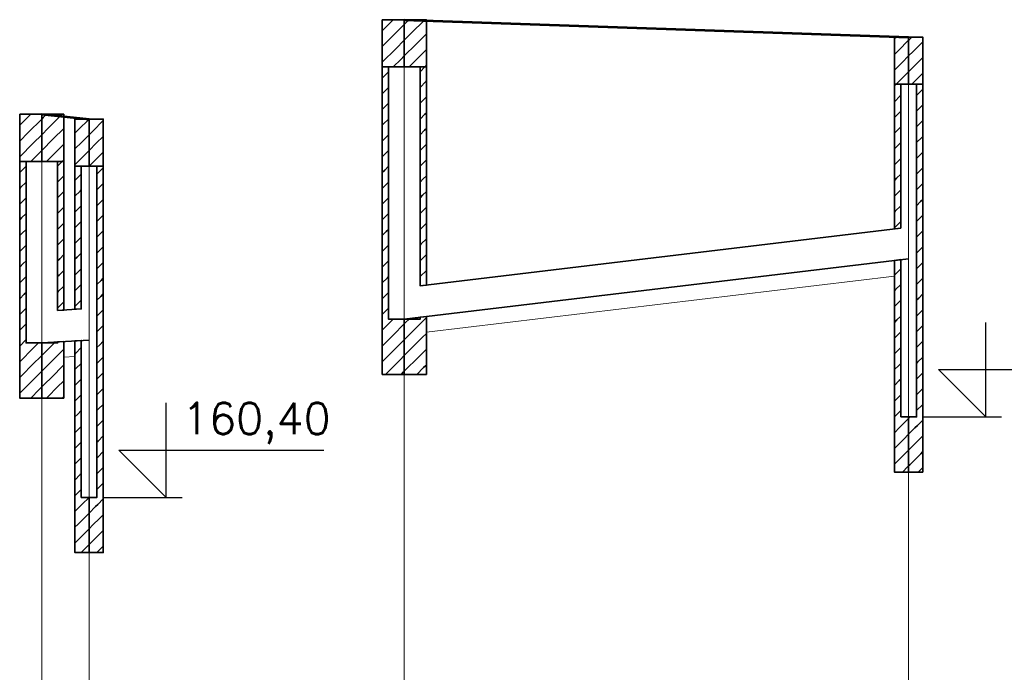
# Model space of a CAD drawing. Header units: millimetres. Extents: x 7.8 to 19, y -49.2 to -24.4.
# Tile 17 of 30: x 9.2402 to 9.3027, y -24.5526 to -24.5112. Entities that reach past the tile are written whole.
import ezdxf

# ---------------------------------------------------------------- set-up
doc = ezdxf.new("R2010")
doc.units = ezdxf.units.MM
doc.linetypes.add('DASHED', pattern=[0.75, 0.5, -0.25])
doc.layers.get('0').update_dxf_attribs({"lineweight": 13})
for name, color, linetype, lineweight in [('CIENKA', 7, 'Continuous', 15), ('CIENKA2', 1, 'Continuous', 25), ('CIENKA_PRZERYWANA', 7, 'DASHED', 15), ('GRUBA', 3, 'Continuous', 53), ('SREDNIA', 2, 'Continuous', 35)]:
    doc.layers.add(name, color=color, linetype=linetype, lineweight=lineweight)
doc.styles.add('romans', font='romans.shx')

# ---------------------------------------------------------------- blocks, each defined once
blk = doc.blocks.new('*X2668')
at = {"layer": 'SREDNIA', "color": 2, "linetype": 'Continuous', "ltscale": 0.01}
for p, q in [((1.4683, 0.1283), (1.467823, 0.127823)), ((1.467823, 0.127823), (1.4676, 0.1276)), ((1.469, 0.128), (1.468141, 0.127141)), ((1.468141, 0.127141), (1.4676, 0.1266)), ((1.469, 0.127), (1.468459, 0.126459)), ((1.468459, 0.126459), (1.4676, 0.1256)), ((1.468777, 0.125777), (1.4683, 0.1253)), ((1.469, 0.126), (1.468777, 0.125777))]:
    blk.add_line(p, q, dxfattribs=at)
blk = doc.blocks.new('*X2669')
at = {"layer": 'SREDNIA', "color": 2, "linetype": 'Continuous', "ltscale": 0.01}
for p, q in [((1.469095, 0.128095), (1.469, 0.128)), ((1.4693, 0.1283), (1.469095, 0.128095)), ((1.4703, 0.1283), (1.469414, 0.127414)), ((1.469414, 0.127414), (1.469, 0.127)), ((1.4704, 0.1274), (1.469732, 0.126732)), ((1.469732, 0.126732), (1.469, 0.126)), ((1.4704, 0.1264), (1.47005, 0.12605)), ((1.47005, 0.12605), (1.4693, 0.1253)), ((1.470368, 0.125368), (1.4703, 0.1253)), ((1.4704, 0.1254), (1.470368, 0.125368))]:
    blk.add_line(p, q, dxfattribs=at)
blk = doc.blocks.new('*X2670')
at = {"layer": 'SREDNIA', "color": 2, "linetype": 'Continuous', "ltscale": 0.01}
for p, q in [((1.472, 0.128), (1.471308, 0.127308)), ((1.472, 0.128), (1.471308, 0.127308)), ((1.471308, 0.127308), (1.4711, 0.1271)), ((1.472, 0.127), (1.471538, 0.126538)), ((1.471538, 0.126538), (1.4711, 0.1261)), ((1.471769, 0.125769), (1.4711, 0.1251)), ((1.472, 0.126), (1.471769, 0.125769))]:
    blk.add_line(p, q, dxfattribs=at)
blk = doc.blocks.new('*X2671')
at = {"layer": 'SREDNIA', "color": 2, "linetype": 'Continuous', "ltscale": 0.01}
for p, q in [((1.4729, 0.1279), (1.472231, 0.127231)), ((1.472231, 0.127231), (1.472, 0.127)), ((1.4729, 0.1269), (1.472462, 0.126462)), ((1.472462, 0.126462), (1.472, 0.126)), ((1.472692, 0.125692), (1.472, 0.125)), ((1.472692, 0.125692), (1.472, 0.125)), ((1.4729, 0.1259), (1.472692, 0.125692))]:
    blk.add_line(p, q, dxfattribs=at)
blk = doc.blocks.new('*X2672')
at = {"layer": 'SREDNIA', "color": 2, "linetype": 'Continuous', "ltscale": 0.01}
for p, q in [((1.490823, 0.133823), (1.4906, 0.1336)), ((1.4913, 0.1343), (1.490823, 0.133823)), ((1.492, 0.134), (1.491141, 0.133141)), ((1.491141, 0.133141), (1.4906, 0.1326)), ((1.491459, 0.132459), (1.4906, 0.1316)), ((1.492, 0.133), (1.491459, 0.132459)), ((1.492, 0.132), (1.491777, 0.131777)), ((1.491777, 0.131777), (1.4913, 0.1313))]:
    blk.add_line(p, q, dxfattribs=at)
blk = doc.blocks.new('*X2673')
at = {"layer": 'SREDNIA', "color": 2, "linetype": 'Continuous', "ltscale": 0.01}
for p, q in [((1.492095, 0.134095), (1.492, 0.134)), ((1.4923, 0.1343), (1.492095, 0.134095)), ((1.4933, 0.1343), (1.492414, 0.133414)), ((1.492414, 0.133414), (1.492, 0.133)), ((1.4934, 0.1334), (1.492732, 0.132732)), ((1.492732, 0.132732), (1.492, 0.132)), ((1.49305, 0.13205), (1.4923, 0.1313)), ((1.4934, 0.1324), (1.49305, 0.13205)), ((1.493368, 0.131368), (1.4933, 0.1313)), ((1.4934, 0.1314), (1.493368, 0.131368))]:
    blk.add_line(p, q, dxfattribs=at)
blk = doc.blocks.new('*X2674')
at = {"layer": 'SREDNIA', "color": 2, "linetype": 'Continuous', "ltscale": 0.01}
for p, q in [((1.523123, 0.133123), (1.5231, 0.1331)), ((1.5232, 0.1332), (1.523123, 0.133123)), ((1.524, 0.133), (1.523354, 0.132354)), ((1.523354, 0.132354), (1.5231, 0.1321)), ((1.524, 0.132), (1.523585, 0.131585)), ((1.523585, 0.131585), (1.5231, 0.1311)), ((1.523815, 0.130815), (1.5232, 0.1302)), ((1.524, 0.131), (1.523815, 0.130815))]:
    blk.add_line(p, q, dxfattribs=at)
blk = doc.blocks.new('*X2675')
at = {"layer": 'SREDNIA', "color": 2, "linetype": 'Continuous', "ltscale": 0.01}
for p, q in [((1.5242, 0.1332), (1.524046, 0.133046)), ((1.524046, 0.133046), (1.524, 0.133)), ((1.5249, 0.1329), (1.524277, 0.132277)), ((1.524277, 0.132277), (1.524, 0.132)), ((1.5249, 0.1319), (1.524508, 0.131508)), ((1.524508, 0.131508), (1.524, 0.131)), ((1.524738, 0.130738), (1.5242, 0.1302)), ((1.5249, 0.1309), (1.524738, 0.130738))]:
    blk.add_line(p, q, dxfattribs=at)
blk = doc.blocks.new('*X2788')
at = {"layer": 'SREDNIA', "color": 2, "linetype": 'Continuous', "ltscale": 0.01}
for p, q in [((1.467624, 0.124624), (1.468, 0.125)), ((1.4676, 0.1246), (1.467624, 0.124624)), ((1.467657, 0.123657), (1.468, 0.124)), ((1.4676, 0.1236), (1.467657, 0.123657)), ((1.4676, 0.1226), (1.467691, 0.122691)), ((1.467691, 0.122691), (1.468, 0.123)), ((1.467724, 0.121724), (1.468, 0.122)), ((1.4676, 0.1216), (1.467724, 0.121724)), ((1.4676, 0.1206), (1.467758, 0.120758)), ((1.467758, 0.120758), (1.468, 0.121)), ((1.467792, 0.119792), (1.468, 0.12)), ((1.4676, 0.1196), (1.467792, 0.119792)), ((1.4676, 0.1186), (1.467825, 0.118825)), ((1.467825, 0.118825), (1.468, 0.119)), ((1.4676, 0.1176), (1.467859, 0.117859)), ((1.467859, 0.117859), (1.468, 0.118)), ((1.4676, 0.1166), (1.467892, 0.116892)), ((1.467892, 0.116892), (1.468, 0.117)), ((1.4676, 0.1156), (1.467926, 0.115926)), ((1.467926, 0.115926), (1.468, 0.116)), ((1.4676, 0.1146), (1.46796, 0.11496)), ((1.46796, 0.11496), (1.468, 0.115)), ((1.4676, 0.1136), (1.467993, 0.113993)), ((1.467993, 0.113993), (1.468, 0.114)), ((1.4688, 0.1138), (1.468178, 0.113178)), ((1.468178, 0.113178), (1.467897, 0.112897)), ((1.467897, 0.112897), (1.4676, 0.1126)), ((1.469, 0.113), (1.4684, 0.1124)), ((1.4684, 0.1124), (1.467768, 0.111768)), ((1.469, 0.112), (1.468622, 0.111622)), ((1.467768, 0.111768), (1.4676, 0.1116)), ((1.468622, 0.111622), (1.467639, 0.110639)), ((1.467639, 0.110639), (1.4676, 0.1106)), ((1.468844, 0.110844), (1.4683, 0.1103)), ((1.469, 0.111), (1.468844, 0.110844))]:
    blk.add_line(p, q, dxfattribs=at)
blk = doc.blocks.new('*X2789')
at = {"layer": 'SREDNIA', "color": 2, "linetype": 'Continuous', "ltscale": 0.01}
for p, q in [((1.47, 0.125), (1.4703, 0.1253)), ((1.47036, 0.12436), (1.47, 0.124)), ((1.4704, 0.1244), (1.47036, 0.12436)), ((1.470316, 0.123316), (1.47, 0.123)), ((1.4704, 0.1234), (1.470316, 0.123316)), ((1.470272, 0.122272), (1.47, 0.122)), ((1.4704, 0.1224), (1.470272, 0.122272)), ((1.470227, 0.121227), (1.47, 0.121)), ((1.4704, 0.1214), (1.470227, 0.121227)), ((1.470183, 0.120183), (1.47, 0.12)), ((1.4704, 0.1204), (1.470183, 0.120183)), ((1.4704, 0.1194), (1.470139, 0.119139)), ((1.470139, 0.119139), (1.47, 0.119)), ((1.470095, 0.118095), (1.47, 0.118)), ((1.4704, 0.1184), (1.470095, 0.118095)), ((1.47005, 0.11705), (1.47, 0.117)), ((1.4704, 0.1174), (1.47005, 0.11705)), ((1.4704, 0.1164), (1.470006, 0.116006)), ((1.470006, 0.116006), (1.47, 0.116))]:
    blk.add_line(p, q, dxfattribs=at)
blk = doc.blocks.new('*X2790')
at = {"layer": 'SREDNIA', "color": 2, "linetype": 'Continuous', "ltscale": 0.01}
for p, q in [((1.469229, 0.113229), (1.4698, 0.1138)), ((1.469, 0.113), (1.469229, 0.113229)), ((1.469514, 0.112514), (1.470082, 0.113082)), ((1.470082, 0.113082), (1.470087, 0.113087)), ((1.470087, 0.113087), (1.4704, 0.1134)), ((1.469, 0.112), (1.469514, 0.112514)), ((1.4698, 0.1118), (1.470185, 0.112185)), ((1.470185, 0.112185), (1.470188, 0.112188)), ((1.470188, 0.112188), (1.4704, 0.1124)), ((1.469, 0.111), (1.4698, 0.1118)), ((1.470086, 0.111086), (1.470287, 0.111287)), ((1.470287, 0.111287), (1.470289, 0.111289)), ((1.470289, 0.111289), (1.4704, 0.1114)), ((1.4693, 0.1103), (1.470086, 0.111086)), ((1.4703, 0.1103), (1.470371, 0.110371)), ((1.470371, 0.110371), (1.47039, 0.11039)), ((1.47039, 0.11039), (1.4704, 0.1104)), ((1.47039, 0.11039), (1.47039, 0.11039))]:
    blk.add_line(p, q, dxfattribs=at)
blk = doc.blocks.new('*X2791')
at = {"layer": 'SREDNIA', "color": 2, "linetype": 'Continuous', "ltscale": 0.01}
for p, q in [((1.471477, 0.124477), (1.4711, 0.1241)), ((1.4715, 0.1245), (1.471477, 0.124477)), ((1.471431, 0.123431), (1.4711, 0.1231)), ((1.4715, 0.1235), (1.471431, 0.123431)), ((1.4715, 0.1225), (1.471385, 0.122385)), ((1.471385, 0.122385), (1.4711, 0.1221)), ((1.471339, 0.121339), (1.4711, 0.1211)), ((1.4715, 0.1215), (1.471339, 0.121339)), ((1.471292, 0.120292), (1.4711, 0.1201)), ((1.4715, 0.1205), (1.471292, 0.120292)), ((1.4715, 0.1195), (1.471246, 0.119246)), ((1.471246, 0.119246), (1.4711, 0.1191)), ((1.4712, 0.1182), (1.4711, 0.1181)), ((1.4715, 0.1185), (1.4712, 0.1182)), ((1.4715, 0.1175), (1.471154, 0.117154)), ((1.471154, 0.117154), (1.4711, 0.1171)), ((1.4715, 0.1165), (1.471108, 0.116108)), ((1.471108, 0.116108), (1.4711, 0.1161))]:
    blk.add_line(p, q, dxfattribs=at)
blk = doc.blocks.new('*X2792')
at = {"layer": 'SREDNIA', "color": 2, "linetype": 'Continuous', "ltscale": 0.01}
for p, q in [((1.4711, 0.1131), (1.471132, 0.113132)), ((1.471132, 0.113132), (1.4715, 0.1135)), ((1.471171, 0.112171), (1.4715, 0.1125)), ((1.4711, 0.1121), (1.471171, 0.112171)), ((1.4711, 0.1111), (1.47121, 0.11121)), ((1.47121, 0.11121), (1.4715, 0.1115)), ((1.4711, 0.1101), (1.471248, 0.110248)), ((1.471248, 0.110248), (1.4715, 0.1105)), ((1.471287, 0.109287), (1.4715, 0.1095)), ((1.4711, 0.1091), (1.471287, 0.109287)), ((1.4711, 0.1081), (1.471326, 0.108326)), ((1.471326, 0.108326), (1.4715, 0.1085)), ((1.471364, 0.107364), (1.4715, 0.1075)), ((1.4711, 0.1071), (1.471364, 0.107364)), ((1.4711, 0.1061), (1.471403, 0.106403)), ((1.471403, 0.106403), (1.4715, 0.1065)), ((1.4711, 0.1051), (1.471442, 0.105442)), ((1.471442, 0.105442), (1.4715, 0.1055)), ((1.4711, 0.1041), (1.471481, 0.104481)), ((1.471481, 0.104481), (1.4715, 0.1045)), ((1.472, 0.104), (1.471563, 0.103563)), ((1.472, 0.104), (1.471563, 0.103563)), ((1.471435, 0.103435), (1.4711, 0.1031)), ((1.471563, 0.103563), (1.471435, 0.103435)), ((1.471688, 0.102688), (1.471306, 0.102306)), ((1.472, 0.103), (1.471688, 0.102688)), ((1.471306, 0.102306), (1.4711, 0.1021)), ((1.472, 0.102), (1.471812, 0.101813)), ((1.471812, 0.101813), (1.471177, 0.101177)), ((1.471177, 0.101177), (1.4711, 0.1011)), ((1.471937, 0.100937), (1.4715, 0.1005)), ((1.472, 0.101), (1.471937, 0.100937))]:
    blk.add_line(p, q, dxfattribs=at)
blk = doc.blocks.new('*X2793')
at = {"layer": 'SREDNIA', "color": 2, "linetype": 'Continuous', "ltscale": 0.01}
for p, q in [((1.4725, 0.1245), (1.472898, 0.124898)), ((1.472898, 0.124898), (1.4729, 0.1249)), ((1.4725, 0.1235), (1.472879, 0.123879)), ((1.472879, 0.123879), (1.4729, 0.1239)), ((1.4725, 0.1225), (1.472859, 0.122859)), ((1.472859, 0.122859), (1.4729, 0.1229)), ((1.4725, 0.1215), (1.47284, 0.12184)), ((1.47284, 0.12184), (1.4729, 0.1219)), ((1.4725, 0.1205), (1.47282, 0.12082)), ((1.47282, 0.12082), (1.4729, 0.1209)), ((1.4725, 0.1195), (1.472801, 0.119801)), ((1.472801, 0.119801), (1.4729, 0.1199)), ((1.4725, 0.1185), (1.472782, 0.118782)), ((1.472782, 0.118782), (1.4729, 0.1189)), ((1.4725, 0.1175), (1.472762, 0.117762)), ((1.472762, 0.117762), (1.4729, 0.1179)), ((1.472743, 0.116743), (1.4729, 0.1169)), ((1.4725, 0.1165), (1.472743, 0.116743)), ((1.4725, 0.1155), (1.472723, 0.115723)), ((1.472723, 0.115723), (1.4729, 0.1159)), ((1.4725, 0.1145), (1.472704, 0.114704)), ((1.472704, 0.114704), (1.4729, 0.1149)), ((1.472684, 0.113684), (1.4729, 0.1139)), ((1.4725, 0.1135), (1.472684, 0.113684)), ((1.4725, 0.1125), (1.472665, 0.112665)), ((1.472665, 0.112665), (1.4729, 0.1129)), ((1.472646, 0.111646), (1.4729, 0.1119)), ((1.4725, 0.1115), (1.472646, 0.111646)), ((1.4725, 0.1105), (1.472626, 0.110626)), ((1.472626, 0.110626), (1.4729, 0.1109)), ((1.4725, 0.1095), (1.472607, 0.109607)), ((1.472607, 0.109607), (1.4729, 0.1099)), ((1.472587, 0.108587), (1.4729, 0.1089)), ((1.4725, 0.1085), (1.472587, 0.108587)), ((1.4725, 0.1075), (1.472568, 0.107568)), ((1.472568, 0.107568), (1.4729, 0.1079)), ((1.472549, 0.106549), (1.4729, 0.1069)), ((1.4725, 0.1065), (1.472549, 0.106549)), ((1.472529, 0.105529), (1.4729, 0.1059)), ((1.4725, 0.1055), (1.472529, 0.105529)), ((1.4725, 0.1045), (1.47251, 0.10451)), ((1.47251, 0.10451), (1.4729, 0.1049)), ((1.4729, 0.1039), (1.472551, 0.103551)), ((1.472417, 0.103417), (1.472, 0.103)), ((1.472551, 0.103551), (1.472417, 0.103417)), ((1.472654, 0.102654), (1.47225, 0.10225)), ((1.4729, 0.1029), (1.472654, 0.102654)), ((1.47225, 0.10225), (1.472, 0.102)), ((1.4729, 0.1019), (1.472756, 0.101756)), ((1.472756, 0.101756), (1.472083, 0.101083)), ((1.472083, 0.101083), (1.472, 0.101)), ((1.472859, 0.100859), (1.4725, 0.1005)), ((1.4729, 0.1009), (1.472859, 0.100859))]:
    blk.add_line(p, q, dxfattribs=at)
blk = doc.blocks.new('*X2794')
at = {"layer": 'SREDNIA', "color": 2, "linetype": 'Continuous', "ltscale": 0.01}
for p, q in [((1.4906, 0.1306), (1.490617, 0.130617)), ((1.490617, 0.130617), (1.491, 0.131)), ((1.490641, 0.129641), (1.491, 0.13)), ((1.4906, 0.1296), (1.490641, 0.129641)), ((1.490666, 0.128666), (1.491, 0.129)), ((1.4906, 0.1286), (1.490666, 0.128666)), ((1.4906, 0.1276), (1.49069, 0.12769)), ((1.49069, 0.12769), (1.491, 0.128)), ((1.490715, 0.126715), (1.491, 0.127)), ((1.4906, 0.1266), (1.490715, 0.126715)), ((1.4906, 0.1256), (1.490739, 0.125739)), ((1.490739, 0.125739), (1.491, 0.126)), ((1.490763, 0.124763), (1.491, 0.125)), ((1.4906, 0.1246), (1.490763, 0.124763)), ((1.4906, 0.1236), (1.490788, 0.123788)), ((1.490788, 0.123788), (1.491, 0.124)), ((1.4906, 0.1226), (1.490812, 0.122812)), ((1.490812, 0.122812), (1.491, 0.123)), ((1.4906, 0.1216), (1.490837, 0.121837)), ((1.490837, 0.121837), (1.491, 0.122)), ((1.4906, 0.1206), (1.490861, 0.120861)), ((1.490861, 0.120861), (1.491, 0.121)), ((1.490885, 0.119885), (1.491, 0.12)), ((1.4906, 0.1196), (1.490885, 0.119885)), ((1.4906, 0.1186), (1.49091, 0.11891)), ((1.49091, 0.11891), (1.491, 0.119)), ((1.4906, 0.1176), (1.490934, 0.117934)), ((1.490934, 0.117934), (1.491, 0.118)), ((1.4906, 0.1166), (1.490959, 0.116959)), ((1.490959, 0.116959), (1.491, 0.117)), ((1.4906, 0.1156), (1.490983, 0.115983)), ((1.490983, 0.115983), (1.491, 0.116)), ((1.490961, 0.114961), (1.4906, 0.1146)), ((1.491067, 0.115067), (1.490961, 0.114961)), ((1.4913, 0.1153), (1.491067, 0.115067)), ((1.492, 0.115), (1.491289, 0.114289)), ((1.490832, 0.113832), (1.4906, 0.1136)), ((1.491289, 0.114289), (1.490832, 0.113832)), ((1.492, 0.114), (1.491511, 0.113511)), ((1.491511, 0.113511), (1.490703, 0.112703)), ((1.490703, 0.112703), (1.4906, 0.1126)), ((1.491733, 0.112733), (1.4908, 0.1118)), ((1.492, 0.113), (1.491733, 0.112733)), ((1.491956, 0.111956), (1.4918, 0.1118)), ((1.492, 0.112), (1.491956, 0.111956))]:
    blk.add_line(p, q, dxfattribs=at)
blk = doc.blocks.new('*X2795')
at = {"layer": 'SREDNIA', "color": 2, "linetype": 'Continuous', "ltscale": 0.01}
for p, q in [((1.493, 0.131), (1.4933, 0.1313)), ((1.493373, 0.130373), (1.493, 0.13)), ((1.4934, 0.1304), (1.493373, 0.130373)), ((1.493344, 0.129344), (1.493, 0.129)), ((1.4934, 0.1294), (1.493344, 0.129344)), ((1.493314, 0.128314), (1.493, 0.128)), ((1.4934, 0.1284), (1.493314, 0.128314)), ((1.493284, 0.127284), (1.493, 0.127)), ((1.4934, 0.1274), (1.493284, 0.127284)), ((1.493255, 0.126255), (1.493, 0.126)), ((1.4934, 0.1264), (1.493255, 0.126255)), ((1.493225, 0.125225), (1.493, 0.125)), ((1.4934, 0.1254), (1.493225, 0.125225)), ((1.4934, 0.1244), (1.493195, 0.124195)), ((1.493195, 0.124195), (1.493, 0.124)), ((1.493166, 0.123166), (1.493, 0.123)), ((1.4934, 0.1234), (1.493166, 0.123166)), ((1.493136, 0.122136), (1.493, 0.122)), ((1.4934, 0.1224), (1.493136, 0.122136)), ((1.4934, 0.1214), (1.493106, 0.121106)), ((1.493106, 0.121106), (1.493, 0.121)), ((1.493077, 0.120077), (1.493, 0.12)), ((1.4934, 0.1204), (1.493077, 0.120077)), ((1.4934, 0.1194), (1.493047, 0.119047)), ((1.493047, 0.119047), (1.493, 0.119)), ((1.4934, 0.1184), (1.493017, 0.118017)), ((1.493017, 0.118017), (1.493, 0.118))]:
    blk.add_line(p, q, dxfattribs=at)
blk = doc.blocks.new('*X2796')
at = {"layer": 'SREDNIA', "color": 2, "linetype": 'Continuous', "ltscale": 0.01}
for p, q in [((1.492, 0.115), (1.492086, 0.115086)), ((1.492086, 0.115086), (1.4923, 0.1153)), ((1.492371, 0.114371), (1.493031, 0.115031)), ((1.493031, 0.115031), (1.493042, 0.115042)), ((1.493042, 0.115042), (1.4934, 0.1154)), ((1.492, 0.114), (1.492371, 0.114371)), ((1.493141, 0.114141), (1.4934, 0.1144)), ((1.492657, 0.113657), (1.493133, 0.114133)), ((1.493133, 0.114133), (1.493141, 0.114141)), ((1.492, 0.113), (1.492657, 0.113657)), ((1.492943, 0.112943), (1.493236, 0.113236)), ((1.493236, 0.113236), (1.493241, 0.113241)), ((1.493241, 0.113241), (1.4934, 0.1134)), ((1.492, 0.112), (1.492943, 0.112943)), ((1.4928, 0.1118), (1.493229, 0.112229)), ((1.493229, 0.112229), (1.493338, 0.112338)), ((1.493338, 0.112338), (1.49334, 0.11234)), ((1.49334, 0.11234), (1.4934, 0.1124))]:
    blk.add_line(p, q, dxfattribs=at)
blk = doc.blocks.new('*X2797')
at = {"layer": 'SREDNIA', "color": 2, "linetype": 'Continuous', "ltscale": 0.01}
for p, q in [((1.5231, 0.1301), (1.5232, 0.1302)), ((1.523468, 0.129468), (1.5231, 0.1291)), ((1.5235, 0.1295), (1.523468, 0.129468)), ((1.523422, 0.128422), (1.5231, 0.1281)), ((1.5235, 0.1285), (1.523422, 0.128422)), ((1.5235, 0.1275), (1.523377, 0.127377)), ((1.523377, 0.127377), (1.5231, 0.1271)), ((1.523331, 0.126331), (1.5231, 0.1261)), ((1.5235, 0.1265), (1.523331, 0.126331)), ((1.523286, 0.125286), (1.5231, 0.1251)), ((1.5235, 0.1255), (1.523286, 0.125286)), ((1.5235, 0.1245), (1.52324, 0.12424)), ((1.52324, 0.12424), (1.5231, 0.1241)), ((1.523194, 0.123194), (1.5231, 0.1231)), ((1.5235, 0.1235), (1.523194, 0.123194)), ((1.5235, 0.1225), (1.523149, 0.122149)), ((1.523149, 0.122149), (1.5231, 0.1221)), ((1.5235, 0.1215), (1.523103, 0.121103)), ((1.523103, 0.121103), (1.5231, 0.1211))]:
    blk.add_line(p, q, dxfattribs=at)
blk = doc.blocks.new('*X2798')
at = {"layer": 'SREDNIA', "color": 2, "linetype": 'Continuous', "ltscale": 0.01}
for p, q in [((1.5231, 0.1181), (1.523136, 0.118136)), ((1.523136, 0.118136), (1.5235, 0.1185)), ((1.523175, 0.117175), (1.5235, 0.1175)), ((1.5231, 0.1171), (1.523175, 0.117175)), ((1.5231, 0.1161), (1.523213, 0.116213)), ((1.523213, 0.116213), (1.5235, 0.1165)), ((1.5231, 0.1151), (1.523252, 0.115252)), ((1.523252, 0.115252), (1.5235, 0.1155)), ((1.523291, 0.114291), (1.5235, 0.1145)), ((1.5231, 0.1141), (1.523291, 0.114291)), ((1.5231, 0.1131), (1.52333, 0.11333)), ((1.52333, 0.11333), (1.5235, 0.1135)), ((1.523368, 0.112368), (1.5235, 0.1125)), ((1.5231, 0.1121), (1.523368, 0.112368)), ((1.5231, 0.1111), (1.523407, 0.111407)), ((1.523407, 0.111407), (1.5235, 0.1115)), ((1.5231, 0.1101), (1.523446, 0.110446)), ((1.523446, 0.110446), (1.5235, 0.1105)), ((1.5231, 0.1091), (1.523485, 0.109485)), ((1.523485, 0.109485), (1.5235, 0.1095)), ((1.524, 0.109), (1.523575, 0.108575)), ((1.523423, 0.108423), (1.5231, 0.1081)), ((1.523575, 0.108575), (1.523423, 0.108423)), ((1.5237, 0.1077), (1.523294, 0.107294)), ((1.524, 0.108), (1.5237, 0.1077)), ((1.523294, 0.107294), (1.5231, 0.1071)), ((1.523825, 0.106825), (1.523165, 0.106165)), ((1.524, 0.107), (1.523825, 0.106825)), ((1.523165, 0.106165), (1.5231, 0.1061)), ((1.52395, 0.10595), (1.5236, 0.1056)), ((1.524, 0.106), (1.52395, 0.10595))]:
    blk.add_line(p, q, dxfattribs=at)
blk = doc.blocks.new('*X2799')
at = {"layer": 'SREDNIA', "color": 2, "linetype": 'Continuous', "ltscale": 0.01}
for p, q in [((1.5245, 0.1295), (1.524894, 0.129894)), ((1.524894, 0.129894), (1.5249, 0.1299)), ((1.5245, 0.1285), (1.524875, 0.128875)), ((1.524875, 0.128875), (1.5249, 0.1289)), ((1.5245, 0.1275), (1.524856, 0.127856)), ((1.524856, 0.127856), (1.5249, 0.1279)), ((1.5245, 0.1265), (1.524836, 0.126836)), ((1.524836, 0.126836), (1.5249, 0.1269)), ((1.5245, 0.1255), (1.524817, 0.125817)), ((1.524817, 0.125817), (1.5249, 0.1259)), ((1.5245, 0.1245), (1.524798, 0.124798)), ((1.524798, 0.124798), (1.5249, 0.1249)), ((1.5245, 0.1235), (1.524778, 0.123778)), ((1.524778, 0.123778), (1.5249, 0.1239)), ((1.5245, 0.1225), (1.524759, 0.122759)), ((1.524759, 0.122759), (1.5249, 0.1229)), ((1.52474, 0.12174), (1.5249, 0.1219)), ((1.5245, 0.1215), (1.52474, 0.12174)), ((1.5245, 0.1205), (1.52472, 0.12072)), ((1.52472, 0.12072), (1.5249, 0.1209)), ((1.5245, 0.1195), (1.524701, 0.119701)), ((1.524701, 0.119701), (1.5249, 0.1199)), ((1.524682, 0.118682), (1.5249, 0.1189)), ((1.5245, 0.1185), (1.524682, 0.118682)), ((1.5245, 0.1175), (1.524662, 0.117662)), ((1.524662, 0.117662), (1.5249, 0.1179)), ((1.524643, 0.116643), (1.5249, 0.1169)), ((1.5245, 0.1165), (1.524643, 0.116643)), ((1.5245, 0.1155), (1.524624, 0.115624)), ((1.524624, 0.115624), (1.5249, 0.1159)), ((1.5245, 0.1145), (1.524604, 0.114604)), ((1.524604, 0.114604), (1.5249, 0.1149)), ((1.524585, 0.113585), (1.5249, 0.1139)), ((1.5245, 0.1135), (1.524585, 0.113585)), ((1.5245, 0.1125), (1.524566, 0.112566)), ((1.524566, 0.112566), (1.5249, 0.1129)), ((1.524546, 0.111546), (1.5249, 0.1119)), ((1.5245, 0.1115), (1.524546, 0.111546)), ((1.524527, 0.110527), (1.5249, 0.1109)), ((1.5245, 0.1105), (1.524527, 0.110527)), ((1.5245, 0.1095), (1.524508, 0.109508)), ((1.524508, 0.109508), (1.5249, 0.1099)), ((1.524, 0.109), (1.5241, 0.1091)), ((1.5249, 0.1089), (1.524562, 0.108562)), ((1.5244, 0.1084), (1.524, 0.108)), ((1.524562, 0.108562), (1.5244, 0.1084)), ((1.524664, 0.107664), (1.524233, 0.107233)), ((1.5249, 0.1079), (1.524664, 0.107664)), ((1.524233, 0.107233), (1.524, 0.107)), ((1.5249, 0.1069), (1.524767, 0.106767)), ((1.524767, 0.106767), (1.524067, 0.106067)), ((1.524067, 0.106067), (1.524, 0.106)), ((1.524869, 0.105869), (1.5246, 0.1056)), ((1.5249, 0.1059), (1.524869, 0.105869))]:
    blk.add_line(p, q, dxfattribs=at)

msp = doc.modelspace()

# ---------------------------------------------------------------- linework, layer by layer
at = {"layer": 'CIENKA', "color": 7, "linetype": 'Continuous', "ltscale": 0.01}
for p, q in [((9.26462, -24.616457), (9.26462, -24.511157)), ((9.29662, -24.616457), (9.29662, -24.512257)), ((9.24162, -24.616457), (9.24162, -24.517157)), ((9.24462, -24.60712), (9.24462, -24.517457))]:
    msp.add_line(p, q, dxfattribs=at)
at = {"layer": 'CIENKA2', "color": 1, "linetype": 'Continuous', "ltscale": 0.01}
for p, q in [((9.30152, -24.536357), (9.30152, -24.530357)), ((9.30152, -24.536357), (9.29852, -24.533357)), ((9.29852, -24.533357), (9.31152, -24.533357)), ((9.24952, -24.541457), (9.24952, -24.535457)), ((9.29752, -24.536357), (9.30252, -24.536357)), ((9.24952, -24.541457), (9.24652, -24.538457)), ((9.24652, -24.538457), (9.25952, -24.538457)), ((9.24552, -24.541457), (9.25052, -24.541457))]:
    msp.add_line(p, q, dxfattribs=at)
at = {"layer": 'CIENKA_PRZERYWANA', "color": 7, "linetype": 'DASHED', "ltscale": 0.01}
for p, q in [((9.26602, -24.530989), (9.29572, -24.527425)), ((9.24302, -24.532573), (9.24372, -24.532531))]:
    msp.add_line(p, q, dxfattribs=at)
at = {"layer": 'GRUBA', "color": 3, "linetype": 'Continuous', "ltscale": 0.01}
for p, q in [((9.26462, -24.511157), (9.29662, -24.512257)), ((9.24162, -24.517157), (9.24462, -24.517457))]:
    msp.add_line(p, q, dxfattribs=at)
at = {"layer": 'SREDNIA', "color": 2, "linetype": 'Continuous', "ltscale": 0.01}
for p, q in [((9.26462, -24.511157), (9.29662, -24.512257)), ((9.24162, -24.517157), (9.24462, -24.517457)), ((9.26562, -24.528037), (9.29612, -24.524377)), ((9.26462, -24.530157), (9.29662, -24.526317)), ((9.24262, -24.529597), (9.24412, -24.529507)), ((9.24162, -24.531657), (9.24462, -24.531477))]:
    msp.add_line(p, q, dxfattribs=at)
at = {"layer": 'SREDNIA', "color": 2, "ltscale": 0.01}
for points in [[(9.26322, -24.511157), (9.26462, -24.511157), (9.26462, -24.514157), (9.26322, -24.514157), (9.26322, -24.511157)], [(9.26462, -24.511157), (9.26602, -24.511157), (9.26602, -24.514157), (9.26462, -24.514157), (9.26462, -24.511157)], [(9.29572, -24.512257), (9.29662, -24.512257), (9.29662, -24.515257), (9.29572, -24.515257), (9.29572, -24.512257)], [(9.29662, -24.512257), (9.29752, -24.512257), (9.29752, -24.515257), (9.29662, -24.515257), (9.29662, -24.512257)], [(9.26362, -24.514157), (9.26362, -24.530157), (9.26462, -24.530157), (9.26462, -24.533657), (9.26322, -24.533657), (9.26322, -24.514157), (9.26362, -24.514157)], [(9.26602, -24.514157), (9.26602, -24.527987), (9.26562, -24.528037), (9.26562, -24.514157), (9.26602, -24.514157)], [(9.29612, -24.515257), (9.29612, -24.524377), (9.29572, -24.524427), (9.29572, -24.515257), (9.29612, -24.515257)], [(9.29662, -24.536357), (9.29712, -24.536357), (9.29712, -24.515257), (9.29752, -24.515257), (9.29752, -24.539857), (9.29662, -24.539857), (9.29662, -24.536357)], [(9.24022, -24.517157), (9.24162, -24.517157), (9.24162, -24.520157), (9.24022, -24.520157), (9.24022, -24.517157)], [(9.24162, -24.517157), (9.24302, -24.517157), (9.24302, -24.520157), (9.24162, -24.520157), (9.24162, -24.517157)], [(9.24372, -24.517457), (9.24462, -24.517457), (9.24462, -24.520457), (9.24372, -24.520457), (9.24372, -24.517457)], [(9.24462, -24.517457), (9.24552, -24.517457), (9.24552, -24.520457), (9.24462, -24.520457), (9.24462, -24.517457)], [(9.24062, -24.520157), (9.24062, -24.531657), (9.24162, -24.531657), (9.24162, -24.535157), (9.24022, -24.535157), (9.24022, -24.520157), (9.24062, -24.520157)], [(9.24302, -24.520157), (9.24302, -24.529577), (9.24262, -24.529597), (9.24262, -24.520157), (9.24302, -24.520157)], [(9.24412, -24.520457), (9.24412, -24.529507), (9.24372, -24.529527), (9.24372, -24.520457), (9.24412, -24.520457)], [(9.24462, -24.541457), (9.24512, -24.541457), (9.24512, -24.520457), (9.24552, -24.520457), (9.24552, -24.544957), (9.24462, -24.544957), (9.24462, -24.541457)], [(9.29612, -24.536357), (9.29662, -24.536357), (9.29662, -24.539857), (9.29572, -24.539857), (9.29572, -24.526427), (9.29612, -24.526377), (9.29612, -24.536357)], [(9.26602, -24.533657), (9.26462, -24.533657), (9.26462, -24.530157), (9.26562, -24.530157), (9.26562, -24.530037), (9.26602, -24.529987), (9.26602, -24.533657)], [(9.24302, -24.535157), (9.24162, -24.535157), (9.24162, -24.531657), (9.24262, -24.531657), (9.24262, -24.531597), (9.24302, -24.531577), (9.24302, -24.535157)], [(9.24412, -24.541457), (9.24462, -24.541457), (9.24462, -24.544957), (9.24372, -24.544957), (9.24372, -24.531527), (9.24412, -24.531507), (9.24412, -24.541457)]]:
    msp.add_lwpolyline(points, dxfattribs=at)

# ---------------------------------------------------------------- block references
at = {"linetype": 'Continuous'}
for name in ['*X2672', '*X2673', '*X2674', '*X2675', '*X2794', '*X2795', '*X2797', '*X2799', '*X2668', '*X2669', '*X2670', '*X2671', '*X2788', '*X2789', '*X2793', '*X2791', '*X2798', '*X2796', '*X2790', '*X2792']:
    msp.add_blockref(name, (7.77262, -24.645457), dxfattribs=at)

# ---------------------------------------------------------------- texts
at = {"layer": 'CIENKA2', "color": 1, "linetype": 'Continuous', "ltscale": 0.01, "style": 'romans'}
msp.add_text('160,40', height=0.002, dxfattribs=at).set_placement((9.25052, -24.537457))

doc.saveas('drawing.dxf')
